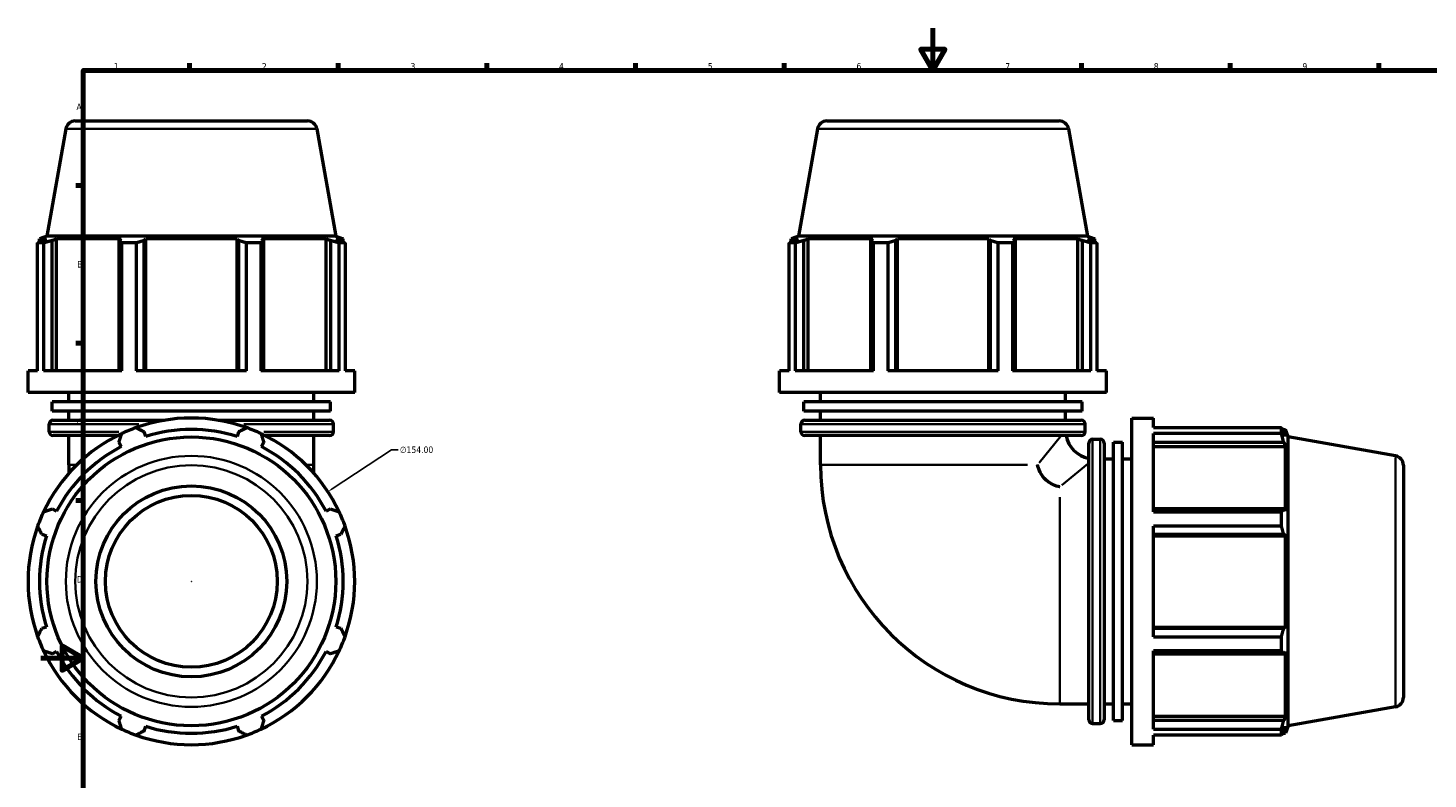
# Model space of a CAD drawing. Header units: millimetres. Extents: x -6 to 1155, y -558 to 1057.
# Tile 4 of 7: x -6 to 654, y 240 to 594. Entities that reach past the tile are written whole.
import ezdxf

# ---------------------------------------------------------------- set-up
doc = ezdxf.new("R2010")
doc.units = ezdxf.units.MM
for name, color, linetype, lineweight in [('Border (ANSI)', 7, 'Continuous', 70), ('Dimension (ANSI)', 7, 'Continuous', 25), ('Visible (ANSI)', 7, 'Continuous', 50), ('Visible Narrow (ANSI)', 7, 'Continuous', 35)]:
    doc.layers.add(name, color=color, linetype=linetype, lineweight=lineweight)
doc.styles.add('Note Text (ANSI)', font='tahoma.ttf')
doc.dimstyles.new('Default - mm (ANSI)', dxfattribs={"dimtxt": 3.048, "dimasz": 2.5, "dimexe": 3.175, "dimexo": 1.6002, "dimgap": 0.8, "dimtad": 0, "dimtoh": 1, "dimrnd": 1e-08, "dimzin": 4, "dimdsep": 46, "dimtxsty": 'Note Text (ANSI)', "dimcen": 0.09, "dimdle": 10, "dimclrd": 256, "dimclre": 256, "dimclrt": 256, "dimadec": 1, "dimazin": 1, "dimtfac": 1, "dimtofl": 0, "dimtmove": 0, "dimatfit": 3, "dimfxl": 1, "dimtolj": 1, "dimtzin": 4, "dimlwd": -1, "dimlwe": -1, "dimarcsym": 0})

# ---------------------------------------------------------------- blocks, each defined once
blk = doc.blocks.new('Borders Default Border')
at = {"layer": 'Border (ANSI)'}
for p, q in [((70.08, 574), (70.08, 577.45)), ((140.17, 574), (140.17, 577.45)), ((210.25, 574), (210.25, 577.45)), ((280.33, 574), (280.33, 577.45)), ((350.42, 574), (350.42, 577.45)), ((490.58, 574), (490.58, 577.45)), ((560.67, 574), (560.67, 577.45)), ((630.75, 574), (630.75, 577.45)), ((20, 519.75), (16.55, 519.75)), ((20, 445.5), (16.55, 445.5)), ((20, 371.25), (16.55, 371.25))]:
    blk.add_line(p, q, dxfattribs=at)
at = {"layer": 'Border (ANSI)', "flags": 128}
for points in [[(420.5, 594), (420.5, 574), (414.73, 584), (426.27, 584), (420.5, 574)], [(20, 20), (20, 574), (821, 574), (821, 20), (20, 20)], [(0, 297), (20, 297), (10, 302.77), (10, 291.23), (20, 297)]]:
    blk.add_lwpolyline(points, dxfattribs=at)
at = {"layer": 'Border (ANSI)', "char_height": 3.05, "attachment_point": 7, "style": 'Note Text (ANSI)'}
for s, insert in [('1', (34.35, 574.4)), ('2', (104.2, 574.4)), ('3', (174.26, 574.34)), ('4', (244.23, 574.4)), ('5', (314.48, 574.34)), ('6', (384.49, 574.34)), ('7', (454.6, 574.4)), ('8', (524.63, 574.33)), ('9', (594.7, 574.34)), ('A', (16.78, 555.35)), ('B', (17.15, 481.1)), ('C', (16.95, 406.8)), ('D', (16.96, 332.6)), ('E', (17.21, 258.35))]:
    blk.add_mtext(s, dxfattribs=dict(at, insert=insert))
blk = doc.blocks.new('*D13')
at = {"layer": 'Defpoints', "color": 0, "transparency": 16777216}
for p in [(135.32, 375.45), (6.6, 290.9)]:
    blk.add_point(p, dxfattribs=at)
at = {"layer": 'Dimension (ANSI)', "transparency": 16777216}
for p, q in [((165.25, 395.12), (137.4, 376.83)), ((168.47, 395.12), (165.25, 395.12)), ((70.87, 333.18), (71.05, 333.18)), ((70.96, 333.09), (70.96, 333.27))]:
    blk.add_line(p, q, dxfattribs=at)
blk.add_arc((70.96, 333.18), 77, 30.93817, 114.01731, dxfattribs=at)
blk.add_solid([(137.18, 377.17), (137.63, 376.48), (135.32, 375.45)], dxfattribs=at)
at = {"layer": 'Dimension (ANSI)', "transparency": 16777216, "insert": (169.27, 396.76), "char_height": 3.048, "attachment_point": 1, "style": 'Note Text (ANSI)'}
blk.add_mtext('\\A1;∅154.00', dxfattribs=at)

msp = doc.modelspace()

# ---------------------------------------------------------------- linework, layer by layer
at = {"layer": 'Visible (ANSI)'}
for p, q in [((16.234, 550.177), (125.683, 550.177)), ((370.557, 550.177), (480.005, 550.177)), ((11.803, 546.459), (2.893, 495.927)), ((130.114, 546.459), (139.024, 495.927)), ((366.126, 546.459), (357.215, 495.927)), ((484.437, 546.459), (493.347, 495.927)), ((2.893, 495.927), (-0.651, 494.637)), ((139.024, 495.927), (2.893, 495.927)), ((139.024, 495.927), (142.569, 494.637)), ((357.215, 495.927), (353.671, 494.637)), ((493.347, 495.927), (357.215, 495.927)), ((493.347, 495.927), (496.891, 494.637)), ((1.291, 492.676), (-1.493, 492.676)), ((-1.493, 432.414), (-1.493, 492.676)), ((2.663, 494.637), (-0.651, 494.637)), ((-0.651, 493.164), (-0.651, 494.637)), ((2.663, 494.637), (0.46, 493.797)), ((1.291, 492.676), (1.291, 432.414)), ((5.391, 493.797), (7.44, 494.637)), ((5.391, 432.414), (5.391, 493.797)), ((37.893, 494.637), (7.44, 494.637)), ((7.44, 432.414), (7.44, 494.637)), ((37.893, 494.637), (36.826, 493.797)), ((36.826, 493.797), (36.826, 432.414)), ((44.886, 492.676), (38.164, 492.676)), ((38.164, 432.414), (38.164, 492.676)), ((44.886, 492.676), (44.886, 432.414)), ((48.73, 493.797), (49.425, 494.637)), ((48.73, 432.414), (48.73, 493.797)), ((92.492, 494.637), (49.425, 494.637)), ((49.425, 432.414), (49.425, 494.637)), ((92.492, 494.637), (93.187, 493.797)), ((92.492, 432.414), (92.492, 494.637)), ((93.187, 493.797), (93.187, 432.414)), ((103.753, 492.676), (97.031, 492.676)), ((97.031, 432.414), (97.031, 492.676)), ((103.753, 492.676), (103.753, 432.414)), ((105.091, 493.797), (104.024, 494.637)), ((134.477, 494.637), (104.024, 494.637)), ((105.091, 432.414), (105.091, 493.797)), ((134.477, 494.637), (136.526, 493.797)), ((134.477, 432.414), (134.477, 494.637)), ((136.526, 493.797), (136.526, 432.414)), ((141.457, 493.797), (139.254, 494.637)), ((142.569, 494.637), (139.254, 494.637)), ((143.41, 492.676), (140.626, 492.676)), ((140.626, 432.414), (140.626, 492.676)), ((142.569, 493.164), (142.569, 494.637)), ((143.41, 492.676), (143.41, 432.414)), ((355.614, 492.676), (352.83, 492.676)), ((352.83, 432.414), (352.83, 492.676)), ((356.986, 494.637), (353.671, 494.637)), ((353.671, 493.164), (353.671, 494.637)), ((356.986, 494.637), (354.782, 493.797)), ((355.614, 492.676), (355.614, 432.414)), ((359.713, 493.797), (361.762, 494.637)), ((359.713, 432.414), (359.713, 493.797)), ((361.762, 432.414), (361.762, 494.637)), ((392.215, 494.637), (361.762, 494.637)), ((392.215, 494.637), (391.149, 493.797)), ((391.149, 493.797), (391.149, 432.414)), ((399.209, 492.676), (392.486, 492.676)), ((392.486, 432.414), (392.486, 492.676)), ((399.209, 492.676), (399.209, 432.414)), ((403.053, 493.797), (403.748, 494.637)), ((403.053, 432.414), (403.053, 493.797)), ((446.815, 494.637), (403.748, 494.637)), ((403.748, 432.414), (403.748, 494.637)), ((446.815, 494.637), (447.509, 493.797)), ((446.815, 432.414), (446.815, 494.637)), ((447.509, 493.797), (447.509, 432.414)), ((458.076, 492.676), (451.354, 492.676)), ((451.354, 432.414), (451.354, 492.676)), ((458.076, 492.676), (458.076, 432.414)), ((459.414, 493.797), (458.347, 494.637)), ((488.8, 494.637), (458.347, 494.637)), ((459.414, 432.414), (459.414, 493.797)), ((488.8, 494.637), (490.849, 493.797)), ((488.8, 432.414), (488.8, 494.637)), ((490.849, 493.797), (490.849, 432.414)), ((495.78, 493.797), (493.577, 494.637)), ((496.891, 494.637), (493.577, 494.637)), ((497.733, 492.676), (494.948, 492.676)), ((494.948, 432.414), (494.948, 492.676)), ((496.891, 493.164), (496.891, 494.637)), ((497.733, 492.676), (497.733, 432.414)), ((-1.493, 432.414), (-6.041, 432.414)), ((-6.041, 422.147), (-6.041, 432.414)), ((38.164, 432.414), (1.291, 432.414)), ((97.031, 432.414), (44.886, 432.414)), ((140.626, 432.414), (103.753, 432.414)), ((147.959, 432.414), (143.41, 432.414)), ((147.959, 422.147), (147.959, 432.414)), ((352.83, 432.414), (348.281, 432.414)), ((348.281, 422.147), (348.281, 432.414)), ((392.486, 432.414), (355.614, 432.414)), ((451.354, 432.414), (399.209, 432.414)), ((494.948, 432.414), (458.076, 432.414)), ((502.281, 432.414), (497.733, 432.414)), ((502.281, 422.147), (502.281, 432.414)), ((147.959, 422.147), (-6.041, 422.147)), ((136.609, 417.807), (5.308, 417.807)), ((5.308, 413.467), (5.308, 417.807)), ((13.209, 417.807), (13.209, 422.147)), ((128.709, 417.807), (128.709, 422.147)), ((136.609, 413.467), (136.609, 417.807)), ((502.281, 422.147), (348.281, 422.147)), ((490.931, 417.807), (359.631, 417.807)), ((359.631, 413.467), (359.631, 417.807)), ((367.531, 417.807), (367.531, 422.147)), ((483.031, 417.807), (483.031, 422.147)), ((490.931, 413.467), (490.931, 417.807)), ((136.609, 413.467), (5.308, 413.467)), ((13.209, 409.127), (13.209, 413.467)), ((128.709, 409.127), (128.709, 413.467)), ((490.931, 413.467), (359.631, 413.467)), ((367.531, 409.127), (367.531, 413.467)), ((483.031, 409.127), (483.031, 413.467)), ((514.251, 256.177), (514.251, 410.177)), ((514.251, 410.177), (524.518, 410.177)), ((524.518, 405.629), (524.518, 410.177)), ((3.969, 403.694), (3.969, 407.327)), ((5.769, 409.127), (58.286, 409.127)), ((49.425, 401.473), (48.73, 403.676)), ((83.631, 409.127), (136.149, 409.127)), ((93.187, 403.676), (92.492, 401.473)), ((137.949, 403.694), (137.949, 407.327)), ((358.291, 403.694), (358.291, 407.327)), ((360.091, 409.127), (490.471, 409.127)), ((492.271, 403.694), (492.271, 407.327)), ((524.518, 405.629), (584.779, 405.629)), ((524.518, 365.972), (524.518, 402.844)), ((584.779, 402.844), (524.518, 402.844)), ((584.779, 402.844), (584.779, 405.629)), ((585.268, 404.787), (586.741, 404.787)), ((586.741, 401.473), (585.9, 403.676)), ((588.031, 401.243), (586.741, 404.787)), ((586.741, 401.473), (586.741, 404.787)), ((36.216, 401.894), (5.769, 401.894)), ((13.209, 388.177), (13.209, 401.894)), ((36.826, 398.745), (37.893, 396.696)), ((104.024, 396.696), (105.091, 398.745)), ((136.149, 401.894), (105.701, 401.894)), ((128.709, 388.177), (128.709, 401.894)), ((490.471, 401.894), (360.091, 401.894)), ((367.531, 388.177), (367.531, 401.894)), ((493.998, 267.987), (493.998, 398.367)), ((495.798, 400.167), (499.431, 400.167)), ((501.231, 398.367), (501.231, 267.987)), ((505.571, 267.527), (505.571, 398.828)), ((505.571, 398.828), (509.911, 398.828)), ((509.911, 267.527), (509.911, 398.828)), ((524.518, 398.745), (585.9, 398.745)), ((524.518, 396.696), (586.741, 396.696)), ((585.9, 398.745), (586.741, 396.696)), ((586.741, 366.243), (586.741, 396.696)), ((588.031, 265.112), (588.031, 401.243)), ((638.563, 392.333), (588.031, 401.243)), ((501.231, 390.927), (505.571, 390.927)), ((509.911, 390.927), (514.251, 390.927)), ((13.209, 388.177), (13.209, 384.108)), ((128.709, 384.108), (128.709, 388.177)), ((642.281, 387.901), (642.281, 278.453)), ((7.44, 366.243), (5.391, 367.31)), ((136.526, 367.31), (134.477, 366.243)), ((585.9, 367.31), (524.518, 367.31)), ((524.518, 365.972), (584.779, 365.972)), ((584.779, 359.25), (584.779, 365.972)), ((586.741, 366.243), (585.9, 367.31)), ((524.518, 307.105), (524.518, 359.25)), ((584.779, 359.25), (524.518, 359.25)), ((0.46, 355.406), (2.663, 354.711)), ((139.254, 354.711), (141.457, 355.406)), ((524.518, 355.406), (585.9, 355.406)), ((524.518, 354.711), (586.741, 354.711)), ((585.9, 355.406), (586.741, 354.711)), ((586.741, 311.644), (586.741, 354.711)), ((2.663, 311.644), (0.46, 310.949)), ((141.457, 310.949), (139.254, 311.644)), ((524.518, 311.644), (586.741, 311.644)), ((585.9, 310.949), (524.518, 310.949)), ((586.741, 311.644), (585.9, 310.949)), ((524.518, 307.105), (584.779, 307.105)), ((584.779, 300.383), (584.779, 307.105)), ((5.391, 299.045), (7.44, 300.112)), ((134.477, 300.112), (136.526, 299.045)), ((524.518, 263.51), (524.518, 300.383)), ((584.779, 300.383), (524.518, 300.383)), ((524.518, 299.045), (585.9, 299.045)), ((585.9, 299.045), (586.741, 300.112)), ((586.741, 269.659), (586.741, 300.112)), ((480.281, 275.427), (493.998, 275.427)), ((501.231, 275.427), (505.571, 275.427)), ((509.911, 275.427), (514.251, 275.427)), ((638.563, 274.022), (588.031, 265.112)), ((37.893, 269.659), (36.826, 267.61)), ((48.73, 262.679), (49.425, 264.882)), ((92.492, 264.882), (93.187, 262.679)), ((105.091, 267.61), (104.024, 269.659)), ((495.798, 266.187), (499.431, 266.187)), ((505.571, 267.527), (509.911, 267.527)), ((524.518, 269.659), (586.741, 269.659)), ((585.9, 267.61), (524.518, 267.61)), ((586.741, 269.659), (585.9, 267.61)), ((585.9, 262.679), (586.741, 264.882)), ((588.031, 265.112), (586.741, 261.567)), ((586.741, 261.567), (586.741, 264.882)), ((524.518, 263.51), (584.779, 263.51)), ((524.518, 256.177), (524.518, 260.726)), ((584.779, 260.726), (524.518, 260.726)), ((584.779, 260.726), (584.779, 263.51)), ((585.268, 261.567), (586.741, 261.567)), ((514.251, 256.177), (524.518, 256.177))]:
    msp.add_line(p, q, dxfattribs=at)
for radius in [68.066, 45, 40.5]:
    msp.add_circle((70.959, 333.177), radius, dxfattribs=at)
for centre, radius, start, end in [((16.234, 545.677), 4.5, 90, 170), ((125.683, 545.677), 4.5, 10, 90), ((370.557, 545.677), 4.5, 90, 170), ((480.005, 545.677), 4.5, 10, 90), ((70.959, 333.177), 77, 70.208016, 109.791984), ((70.959, 333.177), 77, 115.208016, 154.791984), ((5.769, 407.327), 1.8, 90, 180), ((5.769, 403.694), 1.8, 180, 270), ((70.959, 333.177), 77, 109.791984, 115.208016), ((70.959, 333.177), 71.61, 72.5, 107.5), ((70.959, 333.177), 77, 64.791984, 70.208016), ((70.959, 333.177), 77, 25.208016, 64.791984), ((136.149, 407.327), 1.8, 0, 90), ((136.149, 403.694), 1.8, 270, 0), ((360.091, 407.327), 1.8, 90, 180), ((360.091, 403.694), 1.8, 180, 270), ((490.471, 407.327), 1.8, 0, 90), ((490.471, 403.694), 1.8, 270, 0), ((70.959, 333.177), 71.61, 117.5, 152.5), ((70.959, 333.177), 71.61, 27.5, 62.5), ((496.531, 404.427), 13.5, 190.815925, 259.184075), ((495.798, 398.367), 1.8, 90, 180), ((499.431, 398.367), 1.8, 0, 90), ((637.781, 387.901), 4.5, 0, 80), ((480.281, 388.177), 112.75, 180, 270), ((70.959, 333.177), 77, 154.791984, 160.208016), ((70.959, 333.177), 77, 19.791984, 25.208016), ((70.959, 333.177), 77, 160.208016, 199.791984), ((70.959, 333.177), 77, 340.208016, 19.791984), ((70.959, 333.177), 71.61, 162.5, 197.5), ((70.959, 333.177), 71.61, 342.5, 17.5), ((70.959, 333.177), 77, 199.791984, 205.208016), ((70.959, 333.177), 77, 334.791984, 340.208016), ((70.959, 333.177), 77, 205.208016, 244.791984), ((70.959, 333.177), 71.61, 207.5, 242.5), ((70.959, 333.177), 77, 295.208016, 334.791984), ((70.959, 333.177), 71.61, 297.5, 332.5), ((637.781, 278.453), 4.5, 280, 0), ((70.959, 333.177), 71.61, 252.5, 287.5), ((495.798, 267.987), 1.8, 180, 270), ((499.431, 267.987), 1.8, 270, 0), ((70.959, 333.177), 77, 244.791984, 250.208016), ((70.959, 333.177), 77, 250.208016, 289.791984), ((70.959, 333.177), 77, 289.791984, 295.208016)]:
    msp.add_arc(centre, radius, start, end, dxfattribs=at)
for points, weights in [([(-1.493, 492.676), (-0.497, 493.259), (0.46, 493.797)], [1, 1.00129321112, 1.00176965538]), ([(5.391, 493.797), (3.383, 493.259), (1.291, 492.676)], [1.00176965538, 1.00129321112, 1]), ([(38.164, 492.676), (37.481, 493.259), (36.826, 493.797)], [1, 1.00129321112, 1.00176965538]), ([(48.73, 493.797), (46.847, 493.259), (44.886, 492.676)], [1.00176965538, 1.00129321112, 1]), ([(97.031, 492.676), (95.07, 493.259), (93.187, 493.797)], [1, 1.00129321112, 1.00176965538]), ([(105.091, 493.797), (104.436, 493.259), (103.753, 492.676)], [1.00176965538, 1.00129321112, 1]), ([(140.626, 492.676), (138.534, 493.259), (136.526, 493.797)], [1, 1.00129321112, 1.00176965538]), ([(141.457, 493.797), (142.414, 493.259), (143.41, 492.676)], [1.00176965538, 1.00129321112, 1]), ([(352.83, 492.676), (353.826, 493.259), (354.782, 493.797)], [1, 1.00129321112, 1.00176965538]), ([(359.713, 493.797), (357.706, 493.259), (355.614, 492.676)], [1.00176965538, 1.00129321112, 1]), ([(392.486, 492.676), (391.804, 493.259), (391.149, 493.797)], [1, 1.00129321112, 1.00176965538]), ([(403.053, 493.797), (401.17, 493.259), (399.209, 492.676)], [1.00176965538, 1.00129321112, 1]), ([(451.354, 492.676), (449.392, 493.259), (447.509, 493.797)], [1, 1.00129321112, 1.00176965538]), ([(459.414, 493.797), (458.758, 493.259), (458.076, 492.676)], [1.00176965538, 1.00129321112, 1]), ([(494.948, 492.676), (492.857, 493.259), (490.849, 493.797)], [1, 1.00129321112, 1.00176965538]), ([(495.78, 493.797), (496.736, 493.259), (497.733, 492.676)], [1.00176965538, 1.00129321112, 1]), ([(36.826, 398.745), (37.481, 400.753), (38.164, 402.844)], [1.00176965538, 1.00129321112, 1]), ([(44.886, 405.629), (46.847, 404.633), (48.73, 403.676)], [1, 1.00129321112, 1.00176965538]), ([(93.187, 403.676), (95.07, 404.633), (97.031, 405.629)], [1.00176965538, 1.00129321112, 1]), ([(103.753, 402.844), (104.436, 400.753), (105.091, 398.745)], [1, 1.00129321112, 1.00176965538]), ([(584.779, 405.629), (585.362, 404.633), (585.9, 403.676)], [1, 1.00129321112, 1.00176965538]), ([(585.9, 398.745), (585.362, 400.753), (584.779, 402.844)], [1.00176965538, 1.00129321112, 1]), ([(1.291, 365.972), (3.383, 366.655), (5.391, 367.31)], [1, 1.00129321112, 1.00176965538]), ([(136.526, 367.31), (138.534, 366.655), (140.626, 365.972)], [1.00176965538, 1.00129321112, 1]), ([(584.779, 365.972), (585.362, 366.655), (585.9, 367.31)], [1, 1.00129321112, 1.00176965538]), ([(0.46, 355.406), (-0.497, 357.289), (-1.493, 359.25)], [1.00176965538, 1.00129321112, 1]), ([(143.41, 359.25), (142.414, 357.289), (141.457, 355.406)], [1, 1.00129321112, 1.00176965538]), ([(585.9, 355.406), (585.362, 357.289), (584.779, 359.25)], [1.00176965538, 1.00129321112, 1]), ([(-1.493, 307.105), (-0.497, 309.066), (0.46, 310.949)], [1, 1.00129321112, 1.00176965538]), ([(141.457, 310.949), (142.414, 309.066), (143.41, 307.105)], [1.00176965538, 1.00129321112, 1]), ([(584.779, 307.105), (585.362, 309.066), (585.9, 310.949)], [1, 1.00129321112, 1.00176965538]), ([(5.391, 299.045), (3.383, 299.7), (1.291, 300.383)], [1.00176965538, 1.00129321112, 1]), ([(140.626, 300.383), (138.534, 299.7), (136.526, 299.045)], [1, 1.00129321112, 1.00176965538]), ([(585.9, 299.045), (585.362, 299.7), (584.779, 300.383)], [1.00176965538, 1.00129321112, 1]), ([(38.164, 263.51), (37.481, 265.602), (36.826, 267.61)], [1, 1.00129321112, 1.00176965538]), ([(105.091, 267.61), (104.436, 265.602), (103.753, 263.51)], [1.00176965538, 1.00129321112, 1]), ([(584.779, 263.51), (585.362, 265.602), (585.9, 267.61)], [1, 1.00129321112, 1.00176965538]), ([(48.73, 262.679), (46.847, 261.722), (44.886, 260.726)], [1.00176965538, 1.00129321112, 1]), ([(97.031, 260.726), (95.07, 261.722), (93.187, 262.679)], [1, 1.00129321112, 1.00176965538]), ([(585.9, 262.679), (585.362, 261.722), (584.779, 260.726)], [1.00176965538, 1.00129321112, 1])]:
    msp.add_rational_spline(points, weights, degree=2, dxfattribs=at)
msp.add_open_spline([(480.281, 377.756), (480.276, 377.757), (480.27, 377.758), (479.268, 377.942), (478.29, 378.237), (476.447, 379.043), (475.59, 379.541), (473.547, 381.071), (472.487, 382.222), (470.759, 384.963), (470.161, 386.533), (469.862, 388.166), (469.861, 388.172), (469.86, 388.177)], degree=3, knots=[-0.0017155, -0.0017155, -0.0017155, -0.0017155, 0, 0, 0.3109585, 0.3109585, 0.6095079, 0.6095079, 1.0780808, 1.0780808, 1.5855632, 1.5855632, 1.5872774, 1.5872774, 1.5872774, 1.5872774], dxfattribs=at)
at = {"layer": 'Visible Narrow (ANSI)'}
for p, q in [((129.386, 546.459), (12.531, 546.459)), ((483.709, 546.459), (366.854, 546.459)), ((4.068, 403.694), (36.839, 403.694)), ((46.248, 407.327), (4.101, 407.327)), ((137.817, 407.327), (95.669, 407.327)), ((105.078, 403.694), (137.849, 403.694)), ((491.446, 407.327), (359.116, 407.327)), ((359.116, 403.694), (491.446, 403.694)), ((470.624, 389.12), (480.644, 401.482)), ((495.798, 399.343), (495.798, 267.012)), ((499.431, 267.012), (499.431, 399.343)), ((638.563, 274.75), (638.563, 391.605)), ((16.697, 388.177), (13.218, 388.177)), ((128.699, 388.177), (125.22, 388.177)), ((465.035, 388.177), (367.965, 388.177)), ((493.586, 388.54), (481.223, 378.52)), ((480.281, 275.861), (480.281, 372.931))]:
    msp.add_line(p, q, dxfattribs=at)
for radius in [59.156, 54.724]:
    msp.add_circle((70.959, 333.177), radius, dxfattribs=at)

# ---------------------------------------------------------------- block references
msp.add_blockref('Borders Default Border', (0, 0))

# ---------------------------------------------------------------- dimensions: what is measured, and where the dimension line sits
at = {"layer": 'Dimension (ANSI)'}
dim = msp.add_diameter_dim_2p(p1=(6.602, 290.902), p2=(135.315, 375.453), dimstyle='Default - mm (ANSI)', override={"dimtih": 1, "dimdec": 2, "dimlfac": 1, "dimtp": 0, "dimtm": 0, "dimtdec": 2}, dxfattribs=at)
dim.commit()
dim.dimension.update_dxf_attribs({"geometry": '*D13', "text_midpoint": (177.113, 395.118), "dimtype": 163})

doc.saveas('drawing.dxf')
